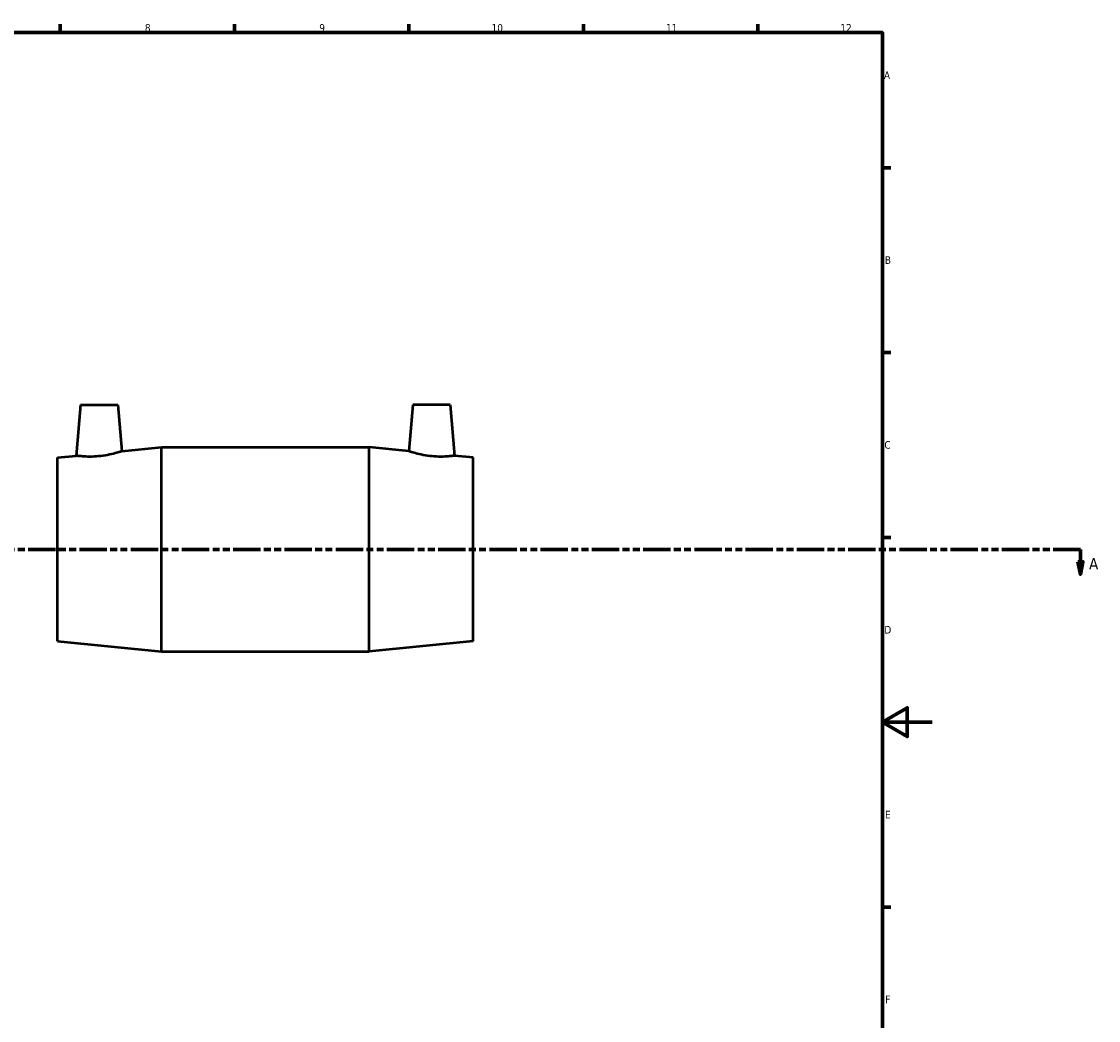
# Model space of a CAD drawing. Header units: millimetres. Extents: x -158 to 1469, y -209 to 1718.
# Tile 3 of 8: x 475 to 908, y 177 to 578. Entities that reach past the tile are written whole.
import ezdxf

# ---------------------------------------------------------------- set-up
doc = ezdxf.new("R2010")
doc.units = ezdxf.units.MM
doc.linetypes.add('DOUBLE_DASH_CHAIN', pattern=[1.2403, 0.6614, -0.0827, 0.1654, -0.0827, 0.1654, -0.0827])
for name, color, linetype, lineweight in [('Border (ANSI)', 7, 'Continuous', 70), ('Section Line (ANSI)', 7, 'DOUBLE_DASH_CHAIN', 70), ('Visible (ANSI)', 7, 'Continuous', 50)]:
    doc.layers.add(name, color=color, linetype=linetype, lineweight=lineweight)
doc.styles.add('Label Text (ANSI)', font='tahoma.ttf')
doc.styles.add('Note Text (ANSI)', font='tahoma.ttf')

# ---------------------------------------------------------------- blocks, each defined once
blk = doc.blocks.new('Borders Default Border')
at = {"layer": 'Border (ANSI)'}
for p, q in [((490.58, 574), (490.58, 577.45)), ((560.67, 574), (560.67, 577.45)), ((630.75, 574), (630.75, 577.45)), ((700.83, 574), (700.83, 577.45)), ((770.92, 574), (770.92, 577.45)), ((821, 519.75), (824.45, 519.75)), ((821, 445.5), (824.45, 445.5)), ((821, 371.25), (824.45, 371.25)), ((821, 222.75), (824.45, 222.75))]:
    blk.add_line(p, q, dxfattribs=at)
at = {"layer": 'Border (ANSI)', "flags": 128}
for points in [[(20, 20), (20, 574), (821, 574), (821, 20), (20, 20)], [(841, 297), (821, 297), (831, 302.77), (831, 291.23), (821, 297)]]:
    blk.add_lwpolyline(points, dxfattribs=at)
at = {"layer": 'Border (ANSI)', "color": 230, "true_color": 0xff0080, "attachment_point": 7, "style": 'Note Text (ANSI)'}
for s, insert, char_height in [('8', (524.63, 574.33), 3.05), ('9', (594.7, 574.34), 3.05), ('10', (663.96, 574.34), 3.048), ('11', (734.04, 574.4), 3.048), ('12', (804.13, 574.4), 3.048), ('A', (821.63, 555.35), 3.05), ('B', (821.99, 481.1), 3.05), ('C', (821.8, 406.8), 3.05), ('D', (821.81, 332.6), 3.05), ('E', (822.05, 258.35), 3.05), ('F', (822.14, 184.1), 3.05)]:
    blk.add_mtext(s, dxfattribs=dict(at, insert=insert, char_height=char_height))
blk = doc.blocks.new('2dTransSection0')
at = {"layer": 'Section Line (ANSI)', "linetype": 'DOUBLE_DASH_CHAIN', "ltscale": 16.602882}
blk.add_line((251.23, 366.43), (900.59, 366.43), dxfattribs=at)
at = {"layer": 'Section Line (ANSI)', "linetype": 'Continuous'}
for p, q in [((889.6, 366.43), (900.59, 366.43)), ((900.59, 366.43), (900.59, 361.43)), ((899.59, 361.43), (900.59, 356.43)), ((901.59, 361.43), (899.59, 361.43)), ((900.59, 361.43), (900.59, 356.43)), ((900.59, 356.43), (901.59, 361.43))]:
    blk.add_line(p, q, dxfattribs=at)
at = {"layer": 'Section Line (ANSI)', "linetype": 'Continuous', "flags": 128}
blk.add_lwpolyline([(899.59, 361.43), (900.59, 356.43), (901.59, 361.43), (899.59, 361.43)], dxfattribs=at)
at = {"layer": 'Section Line (ANSI)'}
blk.add_solid([(899.59, 361.43), (900.59, 356.43), (901.59, 361.43), (899.59, 361.43)], dxfattribs=at)
at = {"layer": 'Section Line (ANSI)', "insert": (904.06, 358.36), "char_height": 4.57, "attachment_point": 7, "style": 'Label Text (ANSI)'}
blk.add_mtext('A', dxfattribs=at)

msp = doc.modelspace()

# ---------------------------------------------------------------- linework, layer by layer
at = {"layer": 'Visible (ANSI)'}
for p, q in [((498.731, 424.427), (496.949, 404.056)), ((498.731, 424.427), (513.731, 424.427)), ((513.731, 424.427), (515.355, 405.863)), ((632.331, 424.427), (630.707, 405.863)), ((647.331, 424.427), (632.331, 424.427)), ((647.331, 424.427), (649.113, 404.056)), ((515.355, 405.863), (531.281, 407.427)), ((531.281, 325.427), (531.281, 407.427)), ((531.281, 407.427), (614.781, 407.427)), ((614.781, 325.427), (614.781, 407.427)), ((630.707, 405.863), (614.781, 407.427)), ((489.531, 403.327), (496.949, 404.056)), ((489.531, 329.527), (489.531, 403.327)), ((656.531, 403.327), (649.113, 404.056)), ((656.531, 329.527), (656.531, 403.327)), ((489.531, 329.527), (531.281, 325.427)), ((656.531, 329.527), (614.781, 325.427)), ((531.281, 325.427), (614.781, 325.427))]:
    msp.add_line(p, q, dxfattribs=at)
for points, knots in [([(505.933, 403.798), (504.796, 403.69), (503.586, 403.633), (501.368, 403.634), (500.36, 403.687), (498.771, 403.815), (498.083, 403.898), (497.172, 404.02), (496.949, 404.056), (496.949, 404.056)], [0, 0, 0, 0, 0.3426441, 0.3426441, 0.6852883, 0.6852883, 1.0298717, 1.0298717, 1.3744551, 1.3744551, 1.3744551, 1.3744551]), ([(515.355, 405.863), (515.355, 405.863), (515.118, 405.782), (514.165, 405.477), (513.45, 405.257), (511.793, 404.808), (510.734, 404.548), (508.404, 404.099), (507.132, 403.913), (505.933, 403.798)], [4.1815943, 4.1815943, 4.1815943, 4.1815943, 4.5365037, 4.5365037, 4.8914132, 4.8914132, 5.2528458, 5.2528458, 5.6142784, 5.6142784, 5.6142784, 5.6142784]), ([(640.129, 403.798), (638.93, 403.913), (637.659, 404.099), (635.329, 404.548), (634.269, 404.808), (632.612, 405.257), (631.897, 405.477), (630.944, 405.782), (630.707, 405.863), (630.707, 405.863)], [0, 0, 0, 0, 0.3614326, 0.3614326, 0.7228653, 0.7228653, 1.0777747, 1.0777747, 1.4326841, 1.4326841, 1.4326841, 1.4326841]), ([(649.113, 404.056), (649.113, 404.056), (648.89, 404.02), (647.979, 403.898), (647.292, 403.815), (645.703, 403.687), (644.695, 403.634), (642.477, 403.633), (641.266, 403.69), (640.129, 403.798)], [4.2398233, 4.2398233, 4.2398233, 4.2398233, 4.5844067, 4.5844067, 4.9289902, 4.9289902, 5.2716343, 5.2716343, 5.6142784, 5.6142784, 5.6142784, 5.6142784])]:
    msp.add_open_spline(points, degree=3, knots=knots, dxfattribs=at)

# ---------------------------------------------------------------- block references
msp.add_blockref('Borders Default Border', (0, 0))
at = {"layer": 'Section Line (ANSI)'}
msp.add_blockref('2dTransSection0', (0, 0), dxfattribs=at)

doc.saveas('drawing.dxf')
